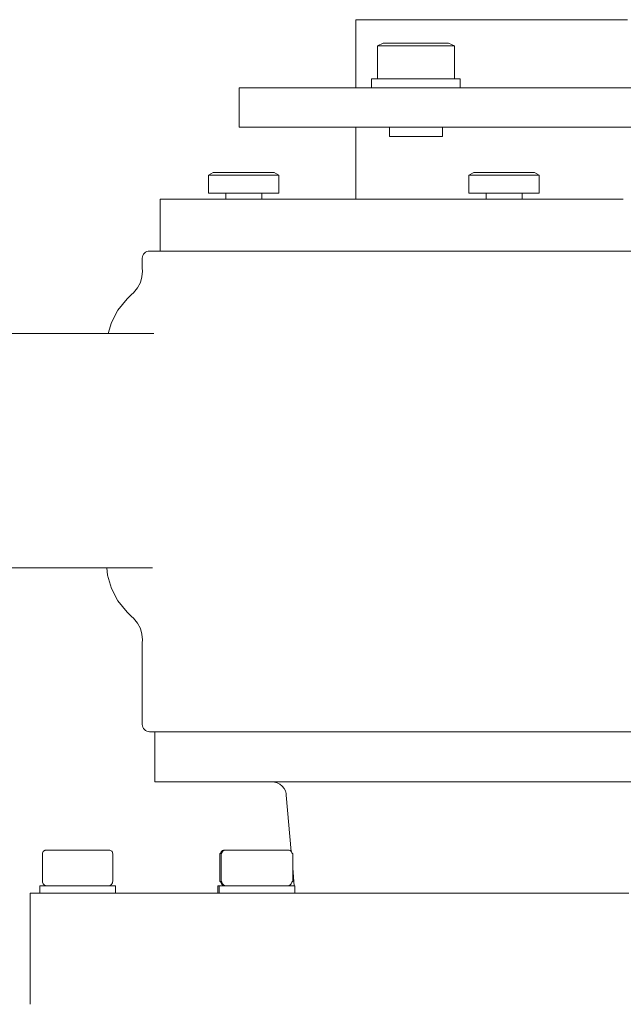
# Model space of a CAD drawing. Header units: millimetres. Extents: x -683 to 530, y -17 to 1108.
# Tile 3 of 6: x -431 to -263, y 403 to 678. Entities that reach past the tile are written whole.
import ezdxf

# ---------------------------------------------------------------- set-up
doc = ezdxf.new("R2010")
doc.units = ezdxf.units.MM
doc.header["$MEASUREMENT"] = 0
doc.layers.add('MATERIAL 1', color=251, linetype='Continuous', true_color=0x505050)
doc.layers.add('MATERIAL 2', color=5, linetype='Continuous', true_color=0x0000ff)

msp = doc.modelspace()

# ---------------------------------------------------------------- linework, layer by layer
at = {"layer": 'MATERIAL 1', "color": 251, "linetype": 'Continuous', "lineweight": 0, "true_color": 0x505050}
for p, q in [((-424.86, 445.12), (-424.84, 445.34)), ((-424.85, 445.31), (-424.86, 445.12)), ((-424.86, 441.29), (-424.86, 445.12)), ((-424.86, 444.88), (-424.86, 444.88)), ((-424.85, 445.31), (-424.84, 445.32)), ((-424.85, 445.29), (-424.85, 445.31)), ((-424.85, 445.31), (-424.84, 445.31)), ((-424.84, 445.34), (-424.78, 445.53)), ((-424.82, 445.41), (-424.79, 445.49)), ((-424.79, 445.49), (-424.78, 445.51)), ((-424.78, 445.53), (-424.69, 445.69)), ((-424.78, 445.53), (-424.78, 445.53)), ((-424.73, 445.62), (-424.7, 445.67)), ((-424.7, 445.67), (-424.69, 445.68)), ((-424.69, 445.69), (-424.57, 445.83)), ((-424.57, 445.83), (-424.43, 445.95)), ((-424.57, 445.83), (-424.57, 445.84)), ((-424.57, 445.83), (-424.57, 445.83)), ((-424.43, 445.95), (-424.27, 446.04)), ((-424.42, 445.95), (-424.41, 445.96)), ((-424.41, 445.96), (-424.35, 445.99)), ((-424.27, 446.04), (-424.08, 446.1)), ((-424.25, 446.04), (-424.23, 446.05)), ((-424.23, 446.05), (-424.15, 446.08)), ((-424.08, 446.1), (-423.86, 446.12)), ((-424.06, 446.1), (-424.05, 446.11)), ((-424.05, 446.11), (-423.86, 446.12)), ((-423.72, 446.12), (-423.86, 446.12)), ((-423.25, 446.12), (-423.72, 446.12)), ((-422.43, 446.12), (-423.25, 446.12)), ((-421.29, 446.12), (-422.43, 446.12)), ((-419.88, 446.12), (-421.29, 446.12)), ((-418.31, 446.12), (-419.88, 446.12)), ((-416.68, 446.12), (-418.31, 446.12)), ((-415.08, 446.12), (-416.68, 446.12)), ((-413.48, 446.12), (-415.08, 446.12)), ((-411.84, 446.12), (-413.48, 446.12)), ((-410.27, 446.12), (-411.84, 446.12)), ((-408.86, 446.12), (-410.27, 446.12)), ((-407.72, 446.12), (-408.86, 446.12)), ((-406.91, 446.12), (-407.72, 446.12)), ((-406.44, 446.12), (-406.91, 446.12)), ((-406.29, 446.12), (-406.44, 446.12)), ((-406.29, 446.12), (-406.07, 446.1)), ((-406.07, 446.1), (-405.88, 446.04)), ((-405.88, 446.04), (-405.72, 445.95)), ((-405.72, 445.95), (-405.58, 445.83)), ((-405.58, 445.83), (-405.47, 445.69)), ((-405.47, 445.69), (-405.38, 445.53)), ((-405.38, 445.53), (-405.31, 445.34)), ((-405.31, 445.34), (-405.29, 445.12)), ((-405.31, 445.34), (-405.29, 445.12)), ((-405.29, 445.12), (-405.29, 445.12)), ((-405.29, 445.12), (-405.29, 445.12)), ((-405.29, 445.12), (-405.29, 445.12)), ((-405.29, 445.12), (-405.29, 445.12)), ((-405.29, 445.12), (-405.29, 445.12)), ((-405.29, 445.12), (-405.29, 445.11)), ((-405.29, 445.12), (-405.29, 445.12)), ((-405.29, 445.12), (-405.29, 445.12)), ((-405.29, 445.12), (-405.29, 445.12)), ((-405.29, 445.12), (-405.29, 445.12)), ((-405.29, 445.11), (-405.29, 445.09)), ((-405.29, 445.09), (-405.29, 445.06)), ((-405.29, 445.06), (-405.29, 445)), ((-405.29, 445), (-405.29, 444.88)), ((-405.29, 444.88), (-405.29, 444.65)), ((-375.42, 445.12), (-375.2, 445.31)), ((-375.42, 437.46), (-375.42, 445.12)), ((-375.2, 445.31), (-375.15, 445.49)), ((-375.15, 445.49), (-375.06, 445.67)), ((-375.12, 445.12), (-374.91, 445.31)), ((-375.12, 445.12), (-375.12, 445.12)), ((-375.12, 437.46), (-375.12, 445.12)), ((-375.06, 445.67), (-374.93, 445.83)), ((-374.93, 445.83), (-374.77, 445.96)), ((-374.91, 445.31), (-374.85, 445.49)), ((-374.85, 445.49), (-374.76, 445.67)), ((-374.77, 445.96), (-374.59, 446.05)), ((-374.76, 445.67), (-374.63, 445.83)), ((-374.63, 445.83), (-374.47, 445.96)), ((-374.59, 446.05), (-374.4, 446.11)), ((-374.47, 445.96), (-374.29, 446.05)), ((-374.22, 446.12), (-374.4, 446.11)), ((-374.3, 446.12), (-374.4, 446.11)), ((-374.29, 446.05), (-374.11, 446.11)), ((-374.05, 446.12), (-374.22, 446.12)), ((-374.22, 446.12), (-374.22, 446.12)), ((-373.92, 446.12), (-374.11, 446.11)), ((-373.92, 446.12), (-374.05, 446.12)), ((-373.74, 446.12), (-373.92, 446.12)), ((-373.2, 446.12), (-373.74, 446.12)), ((-372.38, 446.12), (-373.2, 446.12)), ((-371.35, 446.12), (-372.38, 446.12)), ((-370.05, 446.12), (-371.35, 446.12)), ((-368.52, 446.12), (-370.05, 446.12)), ((-366.84, 446.12), (-368.52, 446.12)), ((-365.1, 446.12), (-366.84, 446.12)), ((-363.4, 446.12), (-365.1, 446.12)), ((-361.81, 446.12), (-363.4, 446.12)), ((-360.29, 446.12), (-361.81, 446.12)), ((-358.92, 446.12), (-360.29, 446.12)), ((-357.81, 446.12), (-358.92, 446.12)), ((-357.01, 446.12), (-357.81, 446.12)), ((-356.52, 446.12), (-357.01, 446.12)), ((-356.65, 446.12), (-356.65, 446.12)), ((-356.35, 446.12), (-356.52, 446.12)), ((-356.17, 446.11), (-356.35, 446.12)), ((-356.35, 446.12), (-356.18, 446.11)), ((-356.35, 446.12), (-356.35, 446.12)), ((-355.98, 446.05), (-356.17, 446.11)), ((-355.8, 445.96), (-355.98, 446.05)), ((-355.64, 445.83), (-355.8, 445.96)), ((-355.51, 445.67), (-355.64, 445.83)), ((-355.42, 445.49), (-355.51, 445.67)), ((-355.37, 445.31), (-355.42, 445.49)), ((-355.15, 445.12), (-355.37, 445.31)), ((-355.15, 445.12), (-355.15, 437.46)), ((-405.29, 444.65), (-405.29, 444.17)), ((-405.29, 444.17), (-405.29, 443.21)), ((-405.29, 443.21), (-405.29, 441.29)), ((-424.86, 439.37), (-424.86, 441.29)), ((-424.86, 438.41), (-424.86, 439.37)), ((-405.29, 441.29), (-405.29, 437.46)), ((-424.86, 437.7), (-424.89, 437.46)), ((-424.89, 437.46), (-424.83, 437.17)), ((-424.86, 437.94), (-424.86, 438.41)), ((-424.86, 437.7), (-424.86, 437.94)), ((-424.86, 437.7), (-424.86, 437.7)), ((-424.86, 437.7), (-424.86, 437.7)), ((-424.75, 436.91), (-424.83, 437.17)), ((-424.83, 437.17), (-424.83, 437.17)), ((-424.63, 436.69), (-424.75, 436.91)), ((-424.47, 436.5), (-424.63, 436.69)), ((-424.28, 436.35), (-424.47, 436.5)), ((-405.68, 436.51), (-405.9, 436.33)), ((-405.51, 436.72), (-405.68, 436.51)), ((-405.38, 436.96), (-405.51, 436.72)), ((-405.31, 437.21), (-405.38, 436.96)), ((-405.29, 437.46), (-405.31, 437.21)), ((-405.29, 437.46), (-405.29, 437.46)), ((-375.2, 437.21), (-375.42, 437.46)), ((-375.2, 437.21), (-375.12, 436.96)), ((-375.12, 437.46), (-374.9, 437.21)), ((-375.12, 436.96), (-375, 436.72)), ((-375, 436.72), (-374.82, 436.51)), ((-374.83, 436.96), (-374.9, 437.21)), ((-374.7, 436.72), (-374.83, 436.96)), ((-374.82, 436.51), (-374.61, 436.33)), ((-374.53, 436.51), (-374.7, 436.72)), ((-374.32, 436.33), (-374.53, 436.51)), ((-355.96, 436.33), (-355.75, 436.51)), ((-355.75, 436.51), (-355.57, 436.72)), ((-355.57, 436.72), (-355.45, 436.96)), ((-355.45, 436.96), (-355.37, 437.21)), ((-355.15, 437.46), (-355.37, 437.21)), ((-428.33, 434.12), (-428.33, 403.12)), ((-427.59, 434.12), (-428.33, 434.12)), ((-425.27, 434.12), (-427.59, 434.12)), ((-425.63, 434.12), (-425.63, 436.12)), ((-425.63, 436.12), (-425.45, 436.12)), ((-425.45, 436.12), (-424.89, 436.12)), ((-421.25, 434.12), (-425.27, 434.12)), ((-424.89, 436.12), (-423.91, 436.12)), ((-424.05, 436.22), (-424.28, 436.35)), ((-423.77, 436.14), (-424.05, 436.22)), ((-423.91, 436.12), (-422.54, 436.12)), ((-423.71, 436.12), (-423.77, 436.14)), ((-422.54, 436.12), (-420.85, 436.12)), ((-415.46, 434.12), (-421.25, 434.12)), ((-420.85, 436.12), (-418.96, 436.12)), ((-418.96, 436.12), (-417, 436.12)), ((-417, 436.12), (-415.08, 436.12)), ((-407.85, 434.12), (-415.46, 434.12)), ((-415.08, 436.12), (-413.16, 436.12)), ((-413.16, 436.12), (-411.19, 436.12)), ((-411.19, 436.12), (-409.3, 436.12)), ((-409.3, 436.12), (-407.62, 436.12)), ((-398.46, 434.12), (-407.85, 434.12)), ((-407.62, 436.12), (-406.25, 436.12)), ((-406.4, 436.13), (-406.45, 436.12)), ((-406.14, 436.21), (-406.4, 436.13)), ((-406.25, 436.12), (-405.27, 436.12)), ((-405.9, 436.33), (-406.14, 436.21)), ((-405.27, 436.12), (-404.7, 436.12)), ((-404.7, 436.12), (-404.53, 436.12)), ((-404.53, 436.12), (-404.53, 434.12)), ((-387.34, 434.12), (-398.46, 434.12)), ((-374.65, 434.12), (-387.34, 434.12)), ((-375.98, 434.12), (-375.98, 436.12)), ((-375.76, 436.12), (-375.98, 436.12)), ((-375.69, 436.12), (-375.76, 436.12)), ((-375.69, 436.12), (-375.46, 436.12)), ((-375.69, 434.12), (-375.69, 436.12)), ((-375.46, 436.12), (-374.82, 436.12)), ((-374.82, 436.12), (-373.83, 436.12)), ((-360.58, 434.12), (-374.65, 434.12)), ((-374.61, 436.33), (-374.37, 436.21)), ((-374.37, 436.21), (-374.12, 436.13)), ((-374.07, 436.21), (-374.32, 436.33)), ((-374.12, 436.13), (-374.06, 436.12)), ((-373.82, 436.13), (-374.07, 436.21)), ((-373.83, 436.12), (-372.6, 436.12)), ((-373.77, 436.12), (-373.82, 436.13)), ((-373.77, 436.12), (-373.82, 436.13)), ((-371.12, 436.12), (-372.6, 436.12)), ((-369.33, 436.12), (-371.12, 436.12)), ((-367.3, 436.12), (-369.33, 436.12)), ((-365.14, 436.12), (-367.3, 436.12)), ((-362.98, 436.12), (-365.14, 436.12)), ((-360.95, 436.12), (-362.98, 436.12)), ((-359.16, 436.12), (-360.95, 436.12)), ((-345.35, 434.12), (-360.58, 434.12)), ((-357.68, 436.12), (-359.16, 436.12)), ((-356.44, 436.12), (-357.68, 436.12)), ((-356.45, 436.13), (-356.51, 436.12)), ((-356.45, 436.13), (-356.2, 436.21)), ((-355.46, 436.12), (-356.44, 436.12)), ((-356.2, 436.21), (-355.96, 436.33)), ((-354.81, 436.12), (-355.46, 436.12)), ((-354.59, 436.12), (-354.81, 436.12)), ((-354.59, 434.12), (-354.59, 436.12)), ((-329.24, 434.12), (-345.35, 434.12)), ((-312.53, 434.12), (-329.24, 434.12)), ((-295.5, 434.12), (-312.53, 434.12)), ((-278.42, 434.12), (-295.5, 434.12)), ((-261.54, 434.12), (-278.42, 434.12))]:
    msp.add_line(p, q, dxfattribs=at)
at = {"layer": 'MATERIAL 2', "color": 5, "linetype": 'Continuous', "lineweight": 0, "true_color": 0x0000ff}
for p, q in [((-337.2, 677.62), (-337.58, 677.62)), ((-337.58, 677.62), (-337.58, 658.62)), ((-336.03, 677.62), (-337.2, 677.62)), ((-334.01, 677.62), (-336.03, 677.62)), ((-331.08, 677.62), (-334.01, 677.62)), ((-327.24, 677.62), (-331.08, 677.62)), ((-322.5, 677.62), (-327.24, 677.62)), ((-316.89, 677.62), (-322.5, 677.62)), ((-310.48, 677.62), (-316.89, 677.62)), ((-303.38, 677.62), (-310.48, 677.62)), ((-295.69, 677.62), (-303.38, 677.62)), ((-287.56, 677.62), (-295.69, 677.62)), ((-279.13, 677.62), (-287.56, 677.62)), ((-270.53, 677.62), (-279.13, 677.62)), ((-261.91, 677.62), (-270.53, 677.62)), ((-331.58, 670.32), (-329.94, 671.12)), ((-331.58, 670.32), (-331.54, 670.32)), ((-331.58, 661.12), (-331.58, 670.32)), ((-331.54, 670.32), (-331.4, 670.32)), ((-331.4, 670.32), (-331.16, 670.32)), ((-331.16, 670.32), (-330.83, 670.32)), ((-330.83, 670.32), (-330.38, 670.32)), ((-330.38, 670.32), (-329.83, 670.32)), ((-329.92, 671.12), (-329.94, 671.12)), ((-329.85, 671.12), (-329.92, 671.12)), ((-329.73, 671.12), (-329.85, 671.12)), ((-329.83, 670.32), (-329.18, 670.32)), ((-329.55, 671.12), (-329.73, 671.12)), ((-329.32, 671.12), (-329.55, 671.12)), ((-329.03, 671.12), (-329.32, 671.12)), ((-329.18, 670.32), (-328.43, 670.32)), ((-328.68, 671.12), (-329.03, 671.12)), ((-328.28, 671.12), (-328.68, 671.12)), ((-328.43, 670.32), (-328.03, 670.32)), ((-327.83, 671.12), (-328.28, 671.12)), ((-328.03, 670.32), (-327.61, 670.32)), ((-327.32, 671.12), (-327.83, 671.12)), ((-327.61, 670.32), (-327.15, 670.32)), ((-326.77, 671.12), (-327.32, 671.12)), ((-326.35, 670.32), (-327.15, 670.32)), ((-326.19, 671.12), (-326.77, 671.12)), ((-325.47, 670.32), (-326.35, 670.32)), ((-326.19, 671.12), (-325.5, 671.12)), ((-325.5, 671.12), (-324.76, 671.12)), ((-324.52, 670.32), (-325.47, 670.32)), ((-324.76, 671.12), (-323.96, 671.12)), ((-323.51, 670.32), (-324.52, 670.32)), ((-323.96, 671.12), (-323.1, 671.12)), ((-322.46, 670.32), (-323.51, 670.32)), ((-323.1, 671.12), (-322.21, 671.12)), ((-321.37, 670.32), (-322.46, 670.32)), ((-322.21, 671.12), (-321.29, 671.12)), ((-320.84, 670.32), (-321.37, 670.32)), ((-321.29, 671.12), (-320.84, 671.12)), ((-319.98, 671.12), (-320.84, 671.12)), ((-319.87, 670.32), (-320.84, 670.32)), ((-319.11, 671.12), (-319.98, 671.12)), ((-318.89, 670.32), (-319.87, 670.32)), ((-318.24, 671.12), (-319.11, 671.12)), ((-317.88, 670.32), (-318.89, 670.32)), ((-317.38, 671.12), (-318.24, 671.12)), ((-316.89, 670.32), (-317.88, 670.32)), ((-316.56, 671.12), (-317.38, 671.12)), ((-315.91, 670.32), (-316.89, 670.32)), ((-315.77, 671.12), (-316.56, 671.12)), ((-314.96, 670.32), (-315.91, 670.32)), ((-315.04, 671.12), (-315.77, 671.12)), ((-314.38, 671.12), (-315.04, 671.12)), ((-314.07, 670.32), (-314.96, 670.32)), ((-313.78, 671.12), (-314.38, 671.12)), ((-313.25, 670.32), (-314.07, 670.32)), ((-313.26, 671.12), (-313.78, 671.12)), ((-312.82, 671.12), (-313.26, 671.12)), ((-312.86, 670.32), (-313.25, 670.32)), ((-312.5, 670.32), (-312.86, 670.32)), ((-312.45, 671.12), (-312.82, 671.12)), ((-312.16, 670.32), (-312.5, 670.32)), ((-312.15, 671.12), (-312.45, 671.12)), ((-311.85, 670.32), (-312.16, 670.32)), ((-311.92, 671.12), (-312.15, 671.12)), ((-311.79, 671.12), (-311.92, 671.12)), ((-311.3, 670.32), (-311.85, 670.32)), ((-311.74, 671.12), (-311.79, 671.12)), ((-311.74, 671.12), (-310.1, 670.32)), ((-310.85, 670.32), (-311.3, 670.32)), ((-310.51, 670.32), (-310.85, 670.32)), ((-310.28, 670.32), (-310.51, 670.32)), ((-310.14, 670.32), (-310.28, 670.32)), ((-310.1, 670.32), (-310.14, 670.32)), ((-310.1, 661.12), (-310.1, 670.32)), ((-333.2, 661.12), (-333.15, 661.12)), ((-333.2, 661.12), (-333.2, 658.62)), ((-333.15, 661.12), (-332.99, 661.12)), ((-332.99, 661.12), (-332.72, 661.12)), ((-332.72, 661.12), (-332.33, 661.12)), ((-332.33, 661.12), (-331.81, 661.12)), ((-331.81, 661.12), (-331.18, 661.12)), ((-331.18, 661.12), (-330.43, 661.12)), ((-330.43, 661.12), (-329.58, 661.12)), ((-329.58, 661.12), (-328.63, 661.12)), ((-328.63, 661.12), (-327.6, 661.12)), ((-327.6, 661.12), (-326.51, 661.12)), ((-326.51, 661.12), (-325.39, 661.12)), ((-325.39, 661.12), (-324.24, 661.12)), ((-324.24, 661.12), (-323.09, 661.12)), ((-323.09, 661.12), (-321.95, 661.12)), ((-321.95, 661.12), (-320.84, 661.12)), ((-319.73, 661.12), (-320.84, 661.12)), ((-318.59, 661.12), (-319.73, 661.12)), ((-317.44, 661.12), (-318.59, 661.12)), ((-316.29, 661.12), (-317.44, 661.12)), ((-315.16, 661.12), (-316.29, 661.12)), ((-314.08, 661.12), (-315.16, 661.12)), ((-313.05, 661.12), (-314.08, 661.12)), ((-312.1, 661.12), (-313.05, 661.12)), ((-311.25, 661.12), (-312.1, 661.12)), ((-310.5, 661.12), (-311.25, 661.12)), ((-309.86, 661.12), (-310.5, 661.12)), ((-309.35, 661.12), (-309.86, 661.12)), ((-308.96, 661.12), (-309.35, 661.12)), ((-308.69, 661.12), (-308.96, 661.12)), ((-308.53, 661.12), (-308.69, 661.12)), ((-308.48, 661.12), (-308.53, 661.12)), ((-308.48, 661.12), (-308.48, 658.62)), ((-370.08, 658.62), (-370.08, 647.62)), ((-369.57, 658.62), (-370.08, 658.62)), ((-367.99, 658.62), (-369.57, 658.62)), ((-365.25, 658.62), (-367.99, 658.62)), ((-361.3, 658.62), (-365.25, 658.62)), ((-356.11, 658.62), (-361.3, 658.62)), ((-349.7, 658.62), (-356.11, 658.62)), ((-342.12, 658.62), (-349.7, 658.62)), ((-333.47, 658.62), (-342.12, 658.62)), ((-323.86, 658.62), (-333.47, 658.62)), ((-313.48, 658.62), (-323.86, 658.62)), ((-302.49, 658.62), (-313.48, 658.62)), ((-291.09, 658.62), (-302.49, 658.62)), ((-279.47, 658.62), (-291.09, 658.62)), ((-267.82, 658.62), (-279.47, 658.62)), ((-256.31, 658.62), (-267.82, 658.62)), ((-370.08, 647.62), (-369.57, 647.62)), ((-369.57, 647.62), (-367.99, 647.62)), ((-367.99, 647.62), (-365.25, 647.62)), ((-365.25, 647.62), (-361.3, 647.62)), ((-361.3, 647.62), (-356.11, 647.62)), ((-356.11, 647.62), (-349.7, 647.62)), ((-349.7, 647.62), (-342.12, 647.62)), ((-342.12, 647.62), (-333.47, 647.62)), ((-337.58, 627.62), (-337.58, 647.62)), ((-333.47, 647.62), (-323.86, 647.62)), ((-328.2, 647.62), (-328.2, 645.1)), ((-328.2, 645.1), (-328.07, 645.1)), ((-328.07, 645.1), (-327.91, 645.1)), ((-327.91, 645.1), (-327.68, 645.1)), ((-327.68, 645.1), (-327.37, 645.1)), ((-327.37, 645.1), (-327, 645.1)), ((-327, 645.1), (-326.55, 645.1)), ((-326.55, 645.1), (-326.04, 645.1)), ((-326.04, 645.1), (-325.48, 645.1)), ((-325.48, 645.1), (-324.86, 645.1)), ((-324.86, 645.1), (-324.22, 645.1)), ((-324.22, 645.1), (-323.55, 645.1)), ((-323.86, 647.62), (-313.48, 647.62)), ((-323.55, 645.1), (-322.86, 645.1)), ((-322.86, 645.1), (-322.18, 645.1)), ((-322.18, 645.1), (-320.84, 645.1)), ((-320.84, 645.1), (-319.5, 645.1)), ((-319.5, 645.1), (-318.82, 645.1)), ((-318.82, 645.1), (-318.13, 645.1)), ((-318.13, 645.1), (-317.46, 645.1)), ((-317.46, 645.1), (-316.81, 645.1)), ((-316.81, 645.1), (-316.2, 645.1)), ((-316.2, 645.1), (-315.64, 645.1)), ((-315.64, 645.1), (-315.13, 645.1)), ((-315.13, 645.1), (-314.68, 645.1)), ((-314.68, 645.1), (-314.31, 645.1)), ((-314.31, 645.1), (-314, 645.1)), ((-314, 645.1), (-313.77, 645.1)), ((-313.77, 645.1), (-313.61, 645.1)), ((-313.61, 645.1), (-313.48, 645.1)), ((-313.48, 645.1), (-313.48, 647.62)), ((-313.48, 647.62), (-302.49, 647.62)), ((-302.49, 647.62), (-291.09, 647.62)), ((-291.09, 647.62), (-279.47, 647.62)), ((-279.47, 647.62), (-267.82, 647.62)), ((-267.82, 647.62), (-256.31, 647.62)), ((-378.58, 634.27), (-377.27, 635.02)), ((-378.54, 634.27), (-378.58, 634.27)), ((-378.58, 634.27), (-378.58, 629.22)), ((-378.42, 634.27), (-378.54, 634.27)), ((-378.2, 634.27), (-378.42, 634.27)), ((-377.89, 634.27), (-378.2, 634.27)), ((-377.49, 634.27), (-377.89, 634.27)), ((-376.98, 634.27), (-377.49, 634.27)), ((-377.23, 635.02), (-377.27, 635.02)), ((-377.13, 635.02), (-377.23, 635.02)), ((-376.94, 635.02), (-377.13, 635.02)), ((-376.7, 634.27), (-376.98, 634.27)), ((-376.67, 635.02), (-376.94, 635.02)), ((-376.39, 634.27), (-376.7, 634.27)), ((-376.32, 635.02), (-376.67, 635.02)), ((-376.06, 634.27), (-376.39, 634.27)), ((-375.89, 635.02), (-376.32, 635.02)), ((-375.71, 634.27), (-376.06, 634.27)), ((-375.64, 635.02), (-375.89, 635.02)), ((-374.96, 634.27), (-375.71, 634.27)), ((-375.37, 635.02), (-375.64, 635.02)), ((-375.09, 635.02), (-375.37, 635.02)), ((-374.78, 635.02), (-375.09, 635.02)), ((-374.15, 634.27), (-374.96, 634.27)), ((-374.13, 635.02), (-374.78, 635.02)), ((-373.28, 634.27), (-374.15, 634.27)), ((-373.43, 635.02), (-374.13, 635.02)), ((-372.68, 635.02), (-373.43, 635.02)), ((-372.39, 634.27), (-373.28, 634.27)), ((-371.91, 635.02), (-372.68, 635.02)), ((-371.48, 634.27), (-372.39, 634.27)), ((-371.12, 635.02), (-371.91, 635.02)), ((-370.57, 634.27), (-371.48, 634.27)), ((-370.33, 635.02), (-371.12, 635.02)), ((-369.67, 634.27), (-370.57, 634.27)), ((-369.55, 635.02), (-370.33, 635.02)), ((-368.78, 634.27), (-369.67, 634.27)), ((-368.78, 635.02), (-369.55, 635.02)), ((-368.15, 635.02), (-368.78, 635.02)), ((-367.9, 634.27), (-368.78, 634.27)), ((-367.5, 635.02), (-368.15, 635.02)), ((-367, 634.27), (-367.9, 634.27)), ((-366.85, 635.02), (-367.5, 635.02)), ((-366.09, 634.27), (-367, 634.27)), ((-366.21, 635.02), (-366.85, 635.02)), ((-365.57, 635.02), (-366.21, 635.02)), ((-365.18, 634.27), (-366.09, 634.27)), ((-364.96, 635.02), (-365.57, 635.02)), ((-364.29, 634.27), (-365.18, 634.27)), ((-364.36, 635.02), (-364.96, 635.02)), ((-363.8, 635.02), (-364.36, 635.02)), ((-363.42, 634.27), (-364.29, 634.27)), ((-363.8, 635.02), (-363.27, 635.02)), ((-363.03, 634.27), (-363.42, 634.27)), ((-363.27, 635.02), (-362.77, 635.02)), ((-362.61, 634.27), (-363.03, 634.27)), ((-362.77, 635.02), (-362.32, 635.02)), ((-362.23, 634.27), (-362.61, 634.27)), ((-362.32, 635.02), (-361.91, 635.02)), ((-361.86, 634.27), (-362.23, 634.27)), ((-361.91, 635.02), (-361.55, 635.02)), ((-361.18, 634.27), (-361.86, 634.27)), ((-361.55, 635.02), (-361.24, 635.02)), ((-361.24, 635.02), (-360.97, 635.02)), ((-360.59, 634.27), (-361.18, 634.27)), ((-360.97, 635.02), (-360.73, 635.02)), ((-360.73, 635.02), (-360.55, 635.02)), ((-360.08, 634.27), (-360.59, 634.27)), ((-360.55, 635.02), (-360.41, 635.02)), ((-360.41, 635.02), (-360.33, 635.02)), ((-360.33, 635.02), (-360.3, 635.02)), ((-358.99, 634.27), (-360.3, 635.02)), ((-359.68, 634.27), (-360.08, 634.27)), ((-359.37, 634.27), (-359.68, 634.27)), ((-359.15, 634.27), (-359.37, 634.27)), ((-359.03, 634.27), (-359.15, 634.27)), ((-358.99, 634.27), (-359.03, 634.27)), ((-358.99, 634.27), (-358.99, 629.22)), ((-306.07, 634.27), (-304.75, 635.02)), ((-306.07, 629.22), (-306.07, 634.27)), ((-306.03, 634.27), (-306.07, 634.27)), ((-305.9, 634.27), (-306.03, 634.27)), ((-305.69, 634.27), (-305.9, 634.27)), ((-305.38, 634.27), (-305.69, 634.27)), ((-304.97, 634.27), (-305.38, 634.27)), ((-304.47, 634.27), (-304.97, 634.27)), ((-304.72, 635.02), (-304.75, 635.02)), ((-304.61, 635.02), (-304.72, 635.02)), ((-304.43, 635.02), (-304.61, 635.02)), ((-304.18, 634.27), (-304.47, 634.27)), ((-304.16, 635.02), (-304.43, 635.02)), ((-303.88, 634.27), (-304.18, 634.27)), ((-303.81, 635.02), (-304.16, 635.02)), ((-303.55, 634.27), (-303.88, 634.27)), ((-303.37, 635.02), (-303.81, 635.02)), ((-303.2, 634.27), (-303.55, 634.27)), ((-303.12, 635.02), (-303.37, 635.02)), ((-302.44, 634.27), (-303.2, 634.27)), ((-302.86, 635.02), (-303.12, 635.02)), ((-302.57, 635.02), (-302.86, 635.02)), ((-302.27, 635.02), (-302.57, 635.02)), ((-301.63, 634.27), (-302.44, 634.27)), ((-301.62, 635.02), (-302.27, 635.02)), ((-300.77, 634.27), (-301.63, 634.27)), ((-300.91, 635.02), (-301.62, 635.02)), ((-300.17, 635.02), (-300.91, 635.02)), ((-299.88, 634.27), (-300.77, 634.27)), ((-299.39, 635.02), (-300.17, 635.02)), ((-298.97, 634.27), (-299.88, 634.27)), ((-298.6, 635.02), (-299.39, 635.02)), ((-298.05, 634.27), (-298.97, 634.27)), ((-297.81, 635.02), (-298.6, 635.02)), ((-297.15, 634.27), (-298.05, 634.27)), ((-297.03, 635.02), (-297.81, 635.02)), ((-296.27, 634.27), (-297.15, 634.27)), ((-296.27, 635.02), (-297.03, 635.02)), ((-295.63, 635.02), (-296.27, 635.02)), ((-295.39, 634.27), (-296.27, 634.27)), ((-294.98, 635.02), (-295.63, 635.02)), ((-294.49, 634.27), (-295.39, 634.27)), ((-294.33, 635.02), (-294.98, 635.02)), ((-293.57, 634.27), (-294.49, 634.27)), ((-293.69, 635.02), (-294.33, 635.02)), ((-293.06, 635.02), (-293.69, 635.02)), ((-292.66, 634.27), (-293.57, 634.27)), ((-292.44, 635.02), (-293.06, 635.02)), ((-291.77, 634.27), (-292.66, 634.27)), ((-291.85, 635.02), (-292.44, 635.02)), ((-291.28, 635.02), (-291.85, 635.02)), ((-290.91, 634.27), (-291.77, 634.27)), ((-291.28, 635.02), (-290.75, 635.02)), ((-290.51, 634.27), (-290.91, 634.27)), ((-290.75, 635.02), (-290.26, 635.02)), ((-290.1, 634.27), (-290.51, 634.27)), ((-290.26, 635.02), (-289.8, 635.02)), ((-289.71, 634.27), (-290.1, 634.27)), ((-289.8, 635.02), (-289.4, 635.02)), ((-289.34, 634.27), (-289.71, 634.27)), ((-289.4, 635.02), (-289.04, 635.02)), ((-288.66, 634.27), (-289.34, 634.27)), ((-289.04, 635.02), (-288.73, 635.02)), ((-288.73, 635.02), (-288.45, 635.02)), ((-288.07, 634.27), (-288.66, 634.27)), ((-288.45, 635.02), (-288.22, 635.02)), ((-288.22, 635.02), (-288.03, 635.02)), ((-287.57, 634.27), (-288.07, 634.27)), ((-288.03, 635.02), (-287.9, 635.02)), ((-287.9, 635.02), (-287.81, 635.02)), ((-287.81, 635.02), (-287.79, 635.02)), ((-286.47, 634.27), (-287.79, 635.02)), ((-287.16, 634.27), (-287.57, 634.27)), ((-286.85, 634.27), (-287.16, 634.27)), ((-286.64, 634.27), (-286.85, 634.27)), ((-286.51, 634.27), (-286.64, 634.27)), ((-286.47, 634.27), (-286.51, 634.27)), ((-286.47, 634.27), (-286.47, 629.22)), ((-378.54, 629.22), (-378.58, 629.22)), ((-378.42, 629.22), (-378.54, 629.22)), ((-378.2, 629.22), (-378.42, 629.22)), ((-377.89, 629.22), (-378.2, 629.22)), ((-377.49, 629.22), (-377.89, 629.22)), ((-376.98, 629.22), (-377.49, 629.22)), ((-376.39, 629.22), (-376.98, 629.22)), ((-375.71, 629.22), (-376.39, 629.22)), ((-374.96, 629.22), (-375.71, 629.22)), ((-374.15, 629.22), (-374.96, 629.22)), ((-373.28, 629.22), (-374.15, 629.22)), ((-373.78, 627.62), (-373.78, 629.22)), ((-372.39, 629.22), (-373.28, 629.22)), ((-371.48, 629.22), (-372.39, 629.22)), ((-370.57, 629.22), (-371.48, 629.22)), ((-369.67, 629.22), (-370.57, 629.22)), ((-368.78, 629.22), (-369.67, 629.22)), ((-367.9, 629.22), (-368.78, 629.22)), ((-367, 629.22), (-367.9, 629.22)), ((-366.09, 629.22), (-367, 629.22)), ((-365.18, 629.22), (-366.09, 629.22)), ((-364.29, 629.22), (-365.18, 629.22)), ((-363.42, 629.22), (-364.29, 629.22)), ((-363.78, 629.22), (-363.78, 627.62)), ((-362.61, 629.22), (-363.42, 629.22)), ((-361.86, 629.22), (-362.61, 629.22)), ((-361.18, 629.22), (-361.86, 629.22)), ((-360.59, 629.22), (-361.18, 629.22)), ((-360.08, 629.22), (-360.59, 629.22)), ((-359.68, 629.22), (-360.08, 629.22)), ((-359.37, 629.22), (-359.68, 629.22)), ((-359.15, 629.22), (-359.37, 629.22)), ((-359.03, 629.22), (-359.15, 629.22)), ((-358.99, 629.22), (-359.03, 629.22)), ((-306.03, 629.22), (-306.07, 629.22)), ((-305.9, 629.22), (-306.03, 629.22)), ((-305.69, 629.22), (-305.9, 629.22)), ((-305.38, 629.22), (-305.69, 629.22)), ((-304.97, 629.22), (-305.38, 629.22)), ((-304.47, 629.22), (-304.97, 629.22)), ((-303.88, 629.22), (-304.47, 629.22)), ((-303.2, 629.22), (-303.88, 629.22)), ((-302.44, 629.22), (-303.2, 629.22)), ((-301.63, 629.22), (-302.44, 629.22)), ((-300.77, 629.22), (-301.63, 629.22)), ((-301.27, 627.62), (-301.27, 629.22)), ((-299.88, 629.22), (-300.77, 629.22)), ((-298.97, 629.22), (-299.88, 629.22)), ((-298.05, 629.22), (-298.97, 629.22)), ((-297.15, 629.22), (-298.05, 629.22)), ((-296.27, 629.22), (-297.15, 629.22)), ((-295.39, 629.22), (-296.27, 629.22)), ((-294.49, 629.22), (-295.39, 629.22)), ((-293.57, 629.22), (-294.49, 629.22)), ((-292.66, 629.22), (-293.57, 629.22)), ((-291.77, 629.22), (-292.66, 629.22)), ((-290.91, 629.22), (-291.77, 629.22)), ((-291.27, 629.22), (-291.27, 627.62)), ((-290.1, 629.22), (-290.91, 629.22)), ((-289.34, 629.22), (-290.1, 629.22)), ((-288.66, 629.22), (-289.34, 629.22)), ((-288.07, 629.22), (-288.66, 629.22)), ((-287.57, 629.22), (-288.07, 629.22)), ((-287.16, 629.22), (-287.57, 629.22)), ((-286.85, 629.22), (-287.16, 629.22)), ((-286.64, 629.22), (-286.85, 629.22)), ((-286.51, 629.22), (-286.64, 629.22)), ((-286.47, 629.22), (-286.51, 629.22)), ((-392.08, 613.12), (-392.08, 627.62)), ((-391.48, 627.62), (-392.08, 627.62)), ((-389.62, 627.62), (-391.48, 627.62)), ((-386.4, 627.62), (-389.62, 627.62)), ((-381.76, 627.62), (-386.4, 627.62)), ((-375.65, 627.62), (-381.76, 627.62)), ((-368.12, 627.62), (-375.65, 627.62)), ((-359.2, 627.62), (-368.12, 627.62)), ((-349.02, 627.62), (-359.2, 627.62)), ((-337.73, 627.62), (-349.02, 627.62)), ((-325.52, 627.62), (-337.73, 627.62)), ((-312.59, 627.62), (-325.52, 627.62)), ((-299.19, 627.62), (-312.59, 627.62)), ((-285.53, 627.62), (-299.19, 627.62)), ((-271.83, 627.62), (-285.53, 627.62)), ((-263.08, 627.62), (-271.83, 627.62)), ((-396.72, 612.22), (-396.91, 611.86)), ((-396.46, 612.54), (-396.72, 612.22)), ((-396.14, 612.8), (-396.46, 612.54)), ((-395.78, 612.98), (-396.14, 612.8)), ((-395.41, 613.09), (-395.78, 612.98)), ((-395.05, 613.12), (-395.41, 613.09)), ((-395.05, 613.12), (-394.36, 613.12)), ((-394.36, 613.12), (-392.2, 613.12)), ((-392.2, 613.12), (-388.63, 613.12)), ((-388.63, 613.12), (-384.59, 613.12)), ((-384.59, 613.12), (-378.4, 613.12)), ((-378.4, 613.12), (-370.76, 613.12)), ((-369.94, 613.12), (-370.76, 613.12)), ((-369.94, 613.12), (-361.73, 613.12)), ((-361.73, 613.12), (-351.41, 613.12)), ((-351.41, 613.12), (-339.97, 613.12)), ((-339.97, 613.12), (-327.59, 613.12)), ((-327.59, 613.12), (-314.49, 613.12)), ((-314.49, 613.12), (-300.9, 613.12)), ((-300.9, 613.12), (-287.06, 613.12)), ((-287.06, 613.12), (-273.17, 613.12)), ((-273.17, 613.12), (-259.45, 613.12)), ((-397.01, 611.49), (-397.05, 611.12)), ((-397.05, 611.12), (-397.05, 608.33)), ((-396.91, 611.86), (-397.01, 611.49)), ((-397.01, 607.5), (-397.15, 605.95)), ((-397.05, 608.33), (-397.01, 607.5)), ((-397.6, 604.36), (-398.4, 602.83)), ((-397.15, 605.95), (-397.6, 604.36)), ((-399.5, 601.47), (-400.05, 600.97)), ((-398.4, 602.83), (-399.5, 601.47)), ((-401.31, 599.81), (-403.86, 596.68)), ((-400.05, 600.97), (-401.31, 599.81)), ((-403.86, 596.68), (-405.67, 593.18)), ((-405.67, 593.18), (-406.54, 590.16)), ((-393.81, 590.16), (-436.08, 590.16)), ((-436.08, 524.82), (-394.21, 524.82)), ((-406.91, 524.82), (-406.72, 522.72)), ((-406.72, 522.72), (-405.67, 519.07)), ((-405.67, 519.07), (-403.85, 515.57)), ((-403.85, 515.57), (-401.31, 512.43)), ((-401.31, 512.43), (-400.05, 511.28)), ((-400.05, 511.28), (-399.5, 510.78)), ((-399.5, 510.78), (-398.4, 509.41)), ((-398.4, 509.41), (-397.6, 507.89)), ((-397.6, 507.89), (-397.15, 506.3)), ((-397.15, 506.3), (-397.01, 504.75)), ((-397.01, 504.75), (-397.05, 503.92)), ((-397.05, 503.92), (-397.05, 481.12)), ((-397.05, 481.12), (-397.01, 480.76)), ((-397.01, 480.76), (-396.91, 480.39)), ((-396.91, 480.39), (-396.72, 480.03)), ((-396.72, 480.03), (-396.46, 479.71)), ((-396.46, 479.71), (-396.14, 479.45)), ((-396.14, 479.45), (-395.78, 479.26)), ((-395.78, 479.26), (-395.41, 479.16)), ((-395.41, 479.16), (-395.05, 479.12)), ((-395.05, 479.12), (-394.36, 479.12)), ((-394.36, 479.12), (-392.2, 479.12)), ((-393.59, 479.12), (-393.59, 465.12)), ((-392.2, 479.12), (-388.63, 479.12)), ((-384.59, 479.12), (-388.63, 479.12)), ((-378.4, 479.12), (-384.59, 479.12)), ((-370.76, 479.12), (-378.4, 479.12)), ((-370.76, 479.12), (-369.94, 479.12)), ((-361.73, 479.12), (-369.94, 479.12)), ((-351.41, 479.12), (-361.73, 479.12)), ((-339.97, 479.12), (-351.41, 479.12)), ((-327.59, 479.12), (-339.97, 479.12)), ((-314.49, 479.12), (-327.59, 479.12)), ((-300.9, 479.12), (-314.49, 479.12)), ((-287.06, 479.12), (-300.9, 479.12)), ((-273.17, 479.12), (-287.06, 479.12)), ((-259.45, 479.12), (-273.17, 479.12)), ((-393.59, 465.12), (-392.99, 465.12)), ((-392.99, 465.12), (-391.13, 465.12)), ((-391.13, 465.12), (-387.89, 465.12)), ((-387.89, 465.12), (-383.23, 465.12)), ((-383.23, 465.12), (-377.11, 465.12)), ((-377.11, 465.12), (-369.54, 465.12)), ((-369.54, 465.12), (-360.59, 465.12)), ((-360.92, 465.12), (-360.2, 465.06)), ((-360.59, 465.12), (-350.38, 465.12)), ((-360.2, 465.06), (-359.45, 464.84)), ((-359.45, 464.84), (-358.73, 464.47)), ((-358.73, 464.47), (-358.1, 463.95)), ((-358.1, 463.95), (-357.58, 463.31)), ((-350.38, 465.12), (-339.05, 465.12)), ((-339.05, 465.12), (-326.79, 465.12)), ((-326.79, 465.12), (-313.82, 465.12)), ((-313.82, 465.12), (-300.37, 465.12)), ((-300.37, 465.12), (-286.65, 465.12)), ((-286.65, 465.12), (-272.91, 465.12)), ((-272.91, 465.12), (-259.32, 465.12)), ((-357.58, 463.31), (-357.2, 462.6)), ((-357.2, 462.6), (-356.99, 461.85)), ((-356.99, 461.85), (-356.94, 461.47)), ((-356.94, 461.47), (-355.56, 445.73)), ((-355.15, 441.05), (-354.72, 436.12)), ((-354.59, 434.6), (-354.55, 434.12))]:
    msp.add_line(p, q, dxfattribs=at)

doc.saveas('drawing.dxf')
